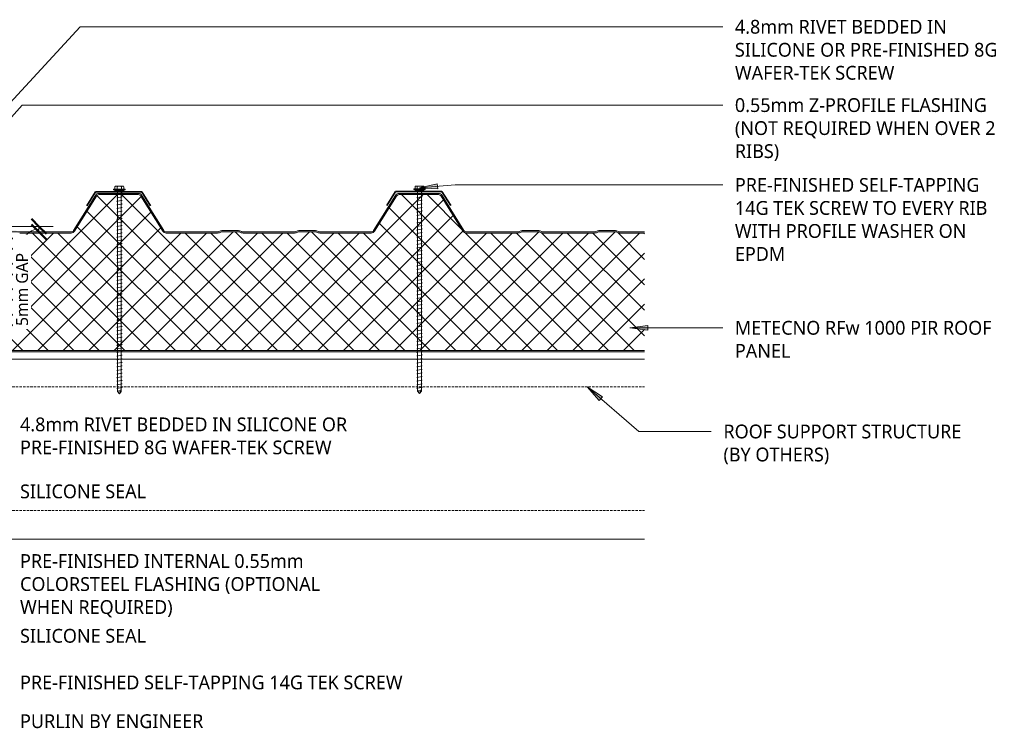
# Model space of a CAD drawing. Header units: millimetres. Extents: x -420 to 981, y 55 to 685.
# Tile 3 of 3: x 161 to 981, y 94 to 685. Entities that reach past the tile are written whole.
import ezdxf

# ---------------------------------------------------------------- set-up
doc = ezdxf.new("R2010")
doc.units = ezdxf.units.MM
doc.linetypes.add('Dash Short', pattern=[3, 2, -1])
for name, color, linetype, lineweight in [('A-ANNO-DIMS', 211, 'Continuous', 9), ('A-ANNO-DIMS-5', 211, 'Continuous', 9), ('A-DETL', 90, 'Continuous', 13), ('A-DETL-GENF', 92, 'Continuous', 13), ('G-ANNO-TEXT', 231, 'Continuous', 9)]:
    doc.layers.add(name, color=color, linetype=linetype, lineweight=lineweight)
doc.styles.add('Yu Gothic', font='Yu Gothic.ttf', dxfattribs={"height": 11.5})
doc.styles.add('Yu Gothic_1', font='Yu Gothic.ttf', dxfattribs={"height": 10})
doc.dimstyles.new('Diagonal_1', dxfattribs={"dimscale": 304.8, "dimtxt": 11.609035, "dimasz": 0.04101, "dimexe": 0.03937, "dimexo": 0.024606, "dimgap": 0.024606, "dimtad": 1, "dimdec": 0, "dimzin": 0, "dimdsep": 46, "dimtxsty": 'Yu Gothic_1', "dimblk1": 'OBLIQUE', "dimblk2": 'OBLIQUE', "dimsah": 1, "dimcen": 0.09, "dimazin": 0, "dimtfac": 1, "dimtdec": 4, "dimtix": 1, "dimtmove": 1, "dimatfit": 3, "dimfxl": 1, "dimtvp": 1, "dimtfill": 1, "dimtolj": 1, "dimtzin": 0, "dimarcsym": 2})

# ---------------------------------------------------------------- blocks, each defined once
blk = doc.blocks.new('Screw1 - Screw 6-4185320-06  BARGE CAPPING DETAIL5')
at = {"layer": 'A-DETL-GENF'}
blk.add_hatch(color=256, dxfattribs=at).paths.add_polyline_path([(3.67, 0), (3.67, 1), (-3.67, 1), (-3.67, 0)])
for p, q in [((4.79, 1.5), (-4.79, 1.5)), ((-4.79, 1.5), (-4.79, 1)), ((-3.67, 1), (-4.79, 1)), ((-3.67, 1.5), (-3.67, 3.47)), ((3.67, 1), (-3.67, 1)), ((-3.67, 1), (-3.67, 0)), ((-3.67, 0), (3.67, 0)), ((-2.76, 3.97), (2.76, 3.97)), ((-1.85, 1.5), (-1.85, 3.47)), ((-1.6, 0), (-1.6, -167.16)), ((1.6, -167.16), (1.6, 0)), ((1.85, 1.5), (1.85, 3.47)), ((3.67, 1.5), (3.67, 3.47)), ((4.79, 1), (3.67, 1)), ((3.67, 0), (3.67, 1)), ((4.79, 1), (4.79, 1.5)), ((2.17, -1.91), (-2.17, -2.67)), ((-2.17, -2.67), (-1.6, -3)), ((2.17, -4.91), (-2.17, -5.67)), ((-2.17, -5.67), (-1.6, -6)), ((2.17, -7.91), (-2.17, -8.67)), ((1.6, -1.58), (2.17, -1.91)), ((1.6, -4.58), (2.17, -4.91)), ((1.6, -7.58), (2.17, -7.91)), ((-2.17, -8.67), (-1.6, -9)), ((2.17, -10.91), (-2.17, -11.67)), ((-2.17, -11.67), (-1.6, -12)), ((2.17, -13.91), (-2.17, -14.67)), ((-2.17, -14.67), (-1.6, -15)), ((1.6, -10.58), (2.17, -10.91)), ((1.6, -13.58), (2.17, -13.91)), ((2.17, -16.91), (-2.17, -17.67)), ((-2.17, -17.67), (-1.6, -18)), ((2.17, -19.91), (-2.17, -20.67)), ((-2.17, -20.67), (-1.6, -21)), ((2.17, -22.91), (-2.17, -23.67)), ((-2.17, -23.67), (-1.6, -24)), ((1.6, -16.58), (2.17, -16.91)), ((1.6, -19.58), (2.17, -19.91)), ((1.6, -22.58), (2.17, -22.91)), ((2.17, -25.91), (-2.17, -26.67)), ((-2.17, -26.67), (-1.6, -27)), ((2.17, -28.91), (-2.17, -29.67)), ((-2.17, -29.67), (-1.6, -30)), ((2.17, -31.91), (-2.17, -32.67)), ((-2.17, -32.67), (-1.6, -33)), ((1.6, -25.58), (2.17, -25.91)), ((1.6, -28.58), (2.17, -28.91)), ((1.6, -31.58), (2.17, -31.91)), ((2.17, -34.91), (-2.17, -35.67)), ((-2.17, -35.67), (-1.6, -36)), ((2.17, -37.91), (-2.17, -38.67)), ((-2.17, -38.67), (-1.6, -39)), ((2.17, -40.91), (-2.17, -41.67)), ((1.6, -34.58), (2.17, -34.91)), ((1.6, -37.58), (2.17, -37.91)), ((1.6, -40.58), (2.17, -40.91)), ((-2.17, -41.67), (-1.6, -42)), ((2.17, -43.91), (-2.17, -44.67)), ((-2.17, -44.67), (-1.6, -45)), ((2.17, -46.91), (-2.17, -47.67)), ((-2.17, -47.67), (-1.6, -48)), ((1.6, -43.58), (2.17, -43.91)), ((1.6, -46.58), (2.17, -46.91)), ((2.17, -49.91), (-2.17, -50.67)), ((-2.17, -50.67), (-1.6, -51)), ((2.17, -52.91), (-2.17, -53.67)), ((-2.17, -53.67), (-1.6, -54)), ((2.17, -55.91), (-2.17, -56.67)), ((-2.17, -56.67), (-1.6, -57)), ((1.6, -49.58), (2.17, -49.91)), ((1.6, -52.58), (2.17, -52.91)), ((1.6, -55.58), (2.17, -55.91)), ((2.17, -58.91), (-2.17, -59.67)), ((-2.17, -59.67), (-1.6, -60)), ((2.17, -61.91), (-2.17, -62.67)), ((-2.17, -62.67), (-1.6, -63)), ((2.17, -64.91), (-2.17, -65.67)), ((1.6, -58.58), (2.17, -58.91)), ((1.6, -61.58), (2.17, -61.91)), ((1.6, -64.58), (2.17, -64.91)), ((-2.17, -65.67), (-1.6, -66)), ((2.17, -67.91), (-2.17, -68.67)), ((-2.17, -68.67), (-1.6, -69)), ((2.17, -70.91), (-2.17, -71.67)), ((-2.17, -71.67), (-1.6, -72)), ((1.6, -67.58), (2.17, -67.91)), ((1.6, -70.58), (2.17, -70.91)), ((1.6, -73.58), (2.17, -73.91)), ((2.17, -73.91), (-2.17, -74.67)), ((-2.17, -74.67), (-1.6, -75)), ((2.17, -76.91), (-2.17, -77.67)), ((-2.17, -77.67), (-1.6, -78)), ((2.17, -79.91), (-2.17, -80.67)), ((-2.17, -80.67), (-1.6, -81)), ((1.6, -76.58), (2.17, -76.91)), ((1.6, -79.58), (2.17, -79.91)), ((2.17, -82.91), (-2.17, -83.67)), ((-2.17, -83.67), (-1.6, -84)), ((2.17, -85.91), (-2.17, -86.67)), ((-2.17, -86.67), (-1.6, -87)), ((2.17, -88.91), (-2.17, -89.67)), ((-2.17, -89.67), (-1.6, -90)), ((1.6, -82.58), (2.17, -82.91)), ((1.6, -85.58), (2.17, -85.91)), ((1.6, -88.58), (2.17, -88.91)), ((2.17, -91.91), (-2.17, -92.67)), ((-2.17, -92.67), (-1.6, -93)), ((2.17, -94.91), (-2.17, -95.67)), ((-2.17, -95.67), (-1.6, -96)), ((2.17, -97.91), (-2.17, -98.67)), ((1.6, -91.58), (2.17, -91.91)), ((1.6, -94.58), (2.17, -94.91)), ((1.6, -97.58), (2.17, -97.91)), ((-2.17, -98.67), (-1.6, -99)), ((2.17, -100.91), (-2.17, -101.67)), ((-2.17, -101.67), (-1.6, -102)), ((2.17, -103.91), (-2.17, -104.67)), ((-2.17, -104.67), (-1.6, -105)), ((1.6, -100.58), (2.17, -100.91)), ((1.6, -103.58), (2.17, -103.91)), ((1.6, -106.58), (2.17, -106.91)), ((2.17, -106.91), (-2.17, -107.67)), ((-2.17, -107.67), (-1.6, -108)), ((2.17, -109.91), (-2.17, -110.67)), ((-2.17, -110.67), (-1.6, -111)), ((2.17, -112.91), (-2.17, -113.67)), ((-2.17, -113.67), (-1.6, -114)), ((1.6, -109.58), (2.17, -109.91)), ((1.6, -112.58), (2.17, -112.91)), ((2.17, -115.91), (-2.17, -116.67)), ((-2.17, -116.67), (-1.6, -117)), ((2.17, -118.91), (-2.17, -119.67)), ((-2.17, -119.67), (-1.6, -120)), ((2.17, -121.91), (-2.17, -122.67)), ((-2.17, -122.67), (-1.6, -123)), ((1.6, -115.58), (2.17, -115.91)), ((1.6, -118.58), (2.17, -118.91)), ((1.6, -121.58), (2.17, -121.91)), ((2.17, -124.91), (-2.17, -125.67)), ((-2.17, -125.67), (-1.6, -126)), ((2.17, -127.91), (-2.17, -128.67)), ((-2.17, -128.67), (-1.6, -129)), ((2.17, -130.91), (-2.17, -131.67)), ((1.6, -124.58), (2.17, -124.91)), ((1.6, -127.58), (2.17, -127.91)), ((1.6, -130.58), (2.17, -130.91)), ((-2.17, -131.67), (-1.6, -132)), ((2.17, -133.91), (-2.17, -134.67)), ((-2.17, -134.67), (-1.6, -135)), ((2.17, -136.91), (-2.17, -137.67)), ((-2.17, -137.67), (-1.6, -138)), ((1.6, -133.58), (2.17, -133.91)), ((1.6, -136.58), (2.17, -136.91)), ((2.17, -139.91), (-2.17, -140.67)), ((-2.17, -140.67), (-1.6, -141)), ((2.17, -142.91), (-2.17, -143.67)), ((-2.17, -143.67), (-1.6, -144)), ((2.17, -145.91), (-2.17, -146.67)), ((-2.17, -146.67), (-1.6, -147)), ((1.6, -139.58), (2.17, -139.91)), ((1.6, -142.58), (2.17, -142.91)), ((1.6, -145.58), (2.17, -145.91)), ((2.17, -148.91), (-2.17, -149.67)), ((-2.17, -149.67), (-1.6, -150)), ((2.17, -151.91), (-2.17, -152.67)), ((-2.17, -152.67), (-1.6, -153)), ((2.17, -154.91), (-2.17, -155.67)), ((-2.17, -155.67), (-1.6, -156)), ((1.6, -148.58), (2.17, -148.91)), ((1.6, -151.58), (2.17, -151.91)), ((1.6, -154.58), (2.17, -154.91)), ((2.17, -157.91), (-2.17, -158.67)), ((-2.17, -158.67), (-1.6, -159)), ((2.17, -160.91), (-2.17, -161.67)), ((-2.17, -161.67), (-1.6, -162)), ((2.17, -163.91), (-2.17, -164.67)), ((1.6, -157.58), (2.17, -157.91)), ((1.6, -160.58), (2.17, -160.91)), ((1.6, -163.58), (2.17, -163.91)), ((-2.17, -164.67), (-1.6, -165)), ((-1.6, -167.16), (0, -169.07)), ((0, -169.07), (1.6, -165.11)), ((1.6, -167.16), (0, -169.07))]:
    blk.add_line(p, q, dxfattribs=at)
for centre, radius, start, end in [((-2.76, 2.9), 1.08, 32.38007, 147.61993), ((0, 0.31), 3.67, 59.72736, 120.27264), ((2.76, 2.9), 1.08, 32.38007, 147.61993), ((0.08, -169.79), 3.11, 74.30592, 122.49751)]:
    blk.add_arc(centre, radius, start, end, dxfattribs=at)
blk = doc.blocks.new('DIMBLOCK2-06  BARGE CAPPING DETAIL5')
at = {"layer": 'A-ANNO-DIMS-5', "lineweight": 50}
for p, q in [((176.81, 512.85), (170.56, 519.1)), ((176.81, 508.32), (170.56, 514.57)), ((176.81, 512.85), (183.06, 506.6)), ((176.81, 508.32), (183.06, 502.07))]:
    blk.add_line(p, q, dxfattribs=at)
at = {"layer": 'A-ANNO-DIMS-5'}
for p, q in [((176.81, 512.85), (142.94, 512.85)), ((176.81, 512.85), (176.81, 508.32)), ((176.81, 512.85), (188.81, 512.85)), ((176.81, 508.32), (147.2, 508.32)), ((176.81, 508.32), (188.81, 508.32))]:
    blk.add_line(p, q, dxfattribs=at)
blk.add_ellipse((176.81, 491.15), major_axis=(0, 19.44), ratio=0.824934, start_param=0, end_param=1.570796, dxfattribs=at)
at = {"layer": 'A-ANNO-DIMS-5', "color": 0, "insert": (157.77, 429.86), "char_height": 10, "width": 73.5467, "attachment_point": 1, "rotation": 90, "line_spacing_factor": 1.024327, "style": 'Yu Gothic_1', "bg_fill": 3, "box_fill_scale": 1.25, "bg_fill_color": 9, "bg_fill_true_color": 13158600, "bg_fill_transparency": 0}
blk.add_mtext('5mm GAP', dxfattribs=at)
blk = doc.blocks.new('_Oblique')
at = {"color": 0, "linetype": 'ByBlock', "lineweight": -2}
blk.add_line((-0.5, -0.5), (0.5, 0.5), dxfattribs=at)

msp = doc.modelspace()

# ---------------------------------------------------------------- hatches: boundary and pattern name
at = {"layer": 'A-DETL-GENF'}
h = msp.add_hatch(color=10, dxfattribs=at)
h.paths.add_polyline_path([(681.4, 408.32), (681.4, 409.32), (-134.48, 409.32), (-134.48, 408.32), (16.14, 408.32), (20.83, 408.4), (20.87, 408.32), (346.86, 408.32)])
h.paths.add_polyline_path([(203.62, 507.32), (204.47, 507.43), (205.27, 507.75), (205.96, 508.26), (206.5, 508.92), (224.74, 538.1), (225.15, 538.61), (225.68, 539), (226.29, 539.24), (226.94, 539.32), (259.62, 539.32), (260.27, 539.24), (260.88, 539), (261.41, 538.61), (261.82, 538.1), (280.06, 508.92), (280.6, 508.26), (281.3, 507.75), (282.09, 507.43), (282.94, 507.32), (325.7, 507.32), (326.46, 507.4), (327.19, 507.61), (328.97, 508.32), (343.59, 508.32), (345.37, 507.61), (346.1, 507.4), (346.86, 507.32), (389.7, 507.32), (390.46, 507.4), (391.19, 507.61), (392.97, 508.32), (407.59, 508.32), (409.37, 507.61), (410.1, 507.4), (410.86, 507.32), (453.62, 507.32), (454.47, 507.43), (455.27, 507.75), (455.96, 508.26), (456.5, 508.92), (474.74, 538.1), (475.15, 538.61), (475.68, 539), (476.29, 539.24), (476.94, 539.32), (509.62, 539.32), (510.27, 539.24), (510.88, 539), (511.41, 538.61), (511.82, 538.1), (530.06, 508.92), (530.6, 508.26), (531.3, 507.75), (532.09, 507.43), (532.94, 507.32), (575.7, 507.32), (576.46, 507.4), (577.19, 507.61), (578.97, 508.32), (593.59, 508.32), (595.37, 507.61), (596.1, 507.4), (596.86, 507.32), (639.7, 507.32), (640.46, 507.4), (641.19, 507.61), (642.97, 508.32), (657.59, 508.32), (659.37, 507.61), (660.1, 507.4), (660.86, 507.32), (681.4, 507.32), (681.4, 508.32), (660.29, 508.38), (659.37, 508.69), (657.77, 509.27), (657.2, 509.32), (642.79, 509.27), (642.25, 509.11), (640.27, 508.38), (639.7, 508.32), (596.29, 508.38), (595.37, 508.69), (593.77, 509.27), (593.2, 509.32), (578.79, 509.27), (578.25, 509.11), (576.27, 508.38), (575.7, 508.32), (532.94, 508.32), (532.34, 508.4), (531.78, 508.62), (531.29, 508.98), (530.91, 509.45), (512.67, 538.63), (512.1, 539.33), (511.36, 539.87), (510.52, 540.21), (509.62, 540.32), (476.94, 540.32), (476.04, 540.21), (475.2, 539.87), (474.47, 539.33), (473.89, 538.63), (455.65, 509.45), (455.27, 508.98), (454.78, 508.62), (454.22, 508.4), (453.62, 508.32), (410.29, 508.38), (409.37, 508.69), (407.77, 509.27), (407.2, 509.32), (392.79, 509.27), (392.25, 509.11), (390.27, 508.38), (389.7, 508.32), (346.29, 508.38), (345.37, 508.69), (343.77, 509.27), (343.2, 509.32), (328.79, 509.27), (328.25, 509.11), (326.27, 508.38), (325.7, 508.32), (282.94, 508.32), (282.34, 508.4), (281.78, 508.62), (281.29, 508.98), (280.91, 509.45), (262.67, 538.63), (262.1, 539.33), (261.36, 539.87), (260.52, 540.21), (259.62, 540.32), (226.94, 540.32), (226.04, 540.21), (225.2, 539.87), (224.46, 539.32), (223.89, 538.63), (205.65, 509.45), (205.27, 508.98), (204.78, 508.62), (204.22, 508.4), (203.62, 508.32), (160.29, 508.38), (159.37, 508.69), (157.77, 509.27), (157.2, 509.32), (142.79, 509.27), (142.25, 509.11), (140.27, 508.38), (139.7, 508.32), (96.29, 508.38), (95.37, 508.69), (93.77, 509.27), (93.2, 509.32), (78.79, 509.27), (78.25, 509.11), (76.27, 508.38), (75.7, 508.32), (32.94, 508.32), (32.34, 508.4), (31.78, 508.62), (31.29, 508.98), (30.91, 509.45), (12.67, 538.63), (12.1, 539.33), (11.36, 539.87), (10.52, 540.21), (9.62, 540.32), (-23.06, 540.32), (-23.96, 540.21), (-24.8, 539.87), (-25.54, 539.32), (-26.11, 538.63), (-44.35, 509.45), (-44.73, 508.98), (-45.22, 508.62), (-45.78, 508.4), (-46.38, 508.32), (-89.71, 508.38), (-90.63, 508.69), (-92.23, 509.27), (-92.8, 509.32), (-107.21, 509.27), (-107.75, 509.11), (-109.73, 508.38), (-110.3, 508.32), (-134.48, 508.32), (-134.48, 507.32), (-110.3, 507.32), (-109.42, 507.43), (-108.81, 507.61), (-107.03, 508.32), (-92.41, 508.32), (-90.63, 507.61), (-89.9, 507.4), (-89.14, 507.32), (-46.38, 507.32), (-45.53, 507.43), (-44.73, 507.75), (-44.04, 508.26), (-43.5, 508.92), (-25.26, 538.1), (-24.85, 538.61), (-24.32, 539), (-23.71, 539.24), (-23.06, 539.32), (9.62, 539.32), (10.27, 539.24), (10.88, 539), (11.41, 538.61), (11.82, 538.1), (30.06, 508.92), (30.6, 508.26), (31.3, 507.75), (32.09, 507.43), (32.94, 507.32), (75.7, 507.32), (76.46, 507.4), (77.19, 507.61), (78.97, 508.32), (93.59, 508.32), (95.37, 507.61), (96.1, 507.4), (96.86, 507.32), (139.7, 507.32), (140.46, 507.4), (141.19, 507.61), (142.97, 508.32), (157.59, 508.32), (159.37, 507.61), (160.1, 507.4), (160.86, 507.32), (178.27, 507.32)])
h = msp.add_hatch(dxfattribs=at)
h.set_pattern_fill('FP_1', color=253, style=0, pattern_type=2)
h.set_pattern_definition([(45, (0, 0), (-10.6066, 10.6066), []), (135, (0, 0), (-10.6066, -10.6066), [])])
h.paths.add_polyline_path([(681.4, 409.32), (681.4, 507.32), (660.86, 507.32), (660.1, 507.4), (659.37, 507.61), (657.59, 508.32), (642.97, 508.32), (641.19, 507.61), (640.46, 507.4), (639.7, 507.32), (596.86, 507.32), (596.1, 507.4), (595.37, 507.61), (593.59, 508.32), (578.97, 508.32), (577.19, 507.61), (576.46, 507.4), (575.7, 507.32), (532.94, 507.32), (532.09, 507.43), (531.3, 507.75), (530.6, 508.26), (530.06, 508.92), (511.82, 538.1), (511.41, 538.61), (510.88, 539), (510.27, 539.24), (509.62, 539.32), (476.94, 539.32), (476.29, 539.24), (475.68, 539), (475.15, 538.61), (474.74, 538.1), (456.5, 508.92), (455.96, 508.26), (455.27, 507.75), (454.47, 507.43), (453.62, 507.32), (410.86, 507.32), (410.1, 507.4), (409.37, 507.61), (407.59, 508.32), (392.97, 508.32), (390.99, 507.55), (390.46, 507.4), (389.7, 507.32), (346.86, 507.32), (346.1, 507.4), (345.37, 507.61), (343.59, 508.32), (328.97, 508.32), (327.19, 507.61), (326.46, 507.4), (325.7, 507.32), (282.94, 507.32), (282.09, 507.43), (281.3, 507.75), (280.6, 508.26), (280.06, 508.92), (261.82, 538.1), (261.41, 538.61), (260.88, 539), (260.27, 539.24), (259.62, 539.32), (226.94, 539.32), (226.29, 539.24), (225.68, 539), (225.15, 538.61), (224.74, 538.1), (206.5, 508.92), (205.96, 508.26), (205.27, 507.75), (204.47, 507.43), (203.62, 507.32), (160.86, 507.32), (160.1, 507.4), (159.37, 507.61), (157.59, 508.32), (142.97, 508.32), (141.19, 507.61), (140.46, 507.4), (139.7, 507.32), (96.86, 507.32), (96.1, 507.4), (95.37, 507.61), (93.59, 508.32), (78.97, 508.32), (77.19, 507.61), (76.46, 507.4), (75.7, 507.32), (32.94, 507.32), (32.09, 507.43), (31.3, 507.75), (30.6, 508.26), (30.06, 508.92), (11.82, 538.1), (11.41, 538.61), (10.88, 539), (10.27, 539.24), (9.62, 539.32), (-23.06, 539.32), (-23.71, 539.24), (-24.32, 539), (-24.85, 538.61), (-25.26, 538.1), (-43.5, 508.92), (-44.04, 508.26), (-44.73, 507.75), (-45.53, 507.43), (-46.38, 507.32), (-89.14, 507.32), (-89.9, 507.4), (-90.63, 507.61), (-92.41, 508.32), (-107.03, 508.32), (-108.81, 507.61), (-109.54, 507.4), (-110.3, 507.32), (-134.48, 507.32), (-134.48, 409.32), (220.81, 409.32)])
at = {"layer": 'G-ANNO-TEXT'}
for points in [[(493.93, 545.07), (509.04, 544.3), (508.72, 548.23)], [(668.97, 428.31), (683.97, 426.34), (683.97, 430.29)], [(633.5, 379.08), (643.58, 367.8), (646.16, 370.79)]]:
    msp.add_hatch(color=7, dxfattribs=at).paths.add_polyline_path(points)

# ---------------------------------------------------------------- linework, layer by layer
at = {"layer": 'A-DETL', "lineweight": 35}
for p, q in [((223.94, 541.72), (216.67, 530.08)), ((223.94, 541.72), (262.62, 541.72)), ((262.62, 541.72), (269.9, 530.08)), ((473.89, 541.85), (466.61, 530.21)), ((473.89, 541.85), (512.56, 541.85)), ((512.56, 541.85), (519.84, 530.21))]:
    msp.add_line(p, q, dxfattribs=at)
at = {"layer": 'A-DETL'}
for p, q in [((223.89, 538.63), (205.65, 509.45)), ((224.74, 538.1), (206.5, 508.92)), ((259.62, 540.32), (226.94, 540.32)), ((259.62, 539.32), (226.94, 539.32)), ((280.06, 508.92), (261.82, 538.1)), ((280.91, 509.45), (262.67, 538.63)), ((473.89, 538.63), (455.65, 509.45)), ((474.74, 538.1), (456.5, 508.92)), ((509.62, 540.32), (476.94, 540.32)), ((509.62, 539.32), (476.94, 539.32)), ((530.06, 508.92), (511.82, 538.1)), ((530.91, 509.45), (512.67, 538.63)), ((328.25, 509.11), (326.82, 508.54)), ((343.2, 509.32), (329.36, 509.32)), ((345.75, 508.54), (344.32, 509.11)), ((392.25, 509.11), (390.82, 508.54)), ((407.2, 509.32), (393.36, 509.32)), ((409.75, 508.54), (408.32, 509.11)), ((578.25, 509.11), (576.82, 508.54)), ((593.2, 509.32), (579.36, 509.32)), ((595.75, 508.54), (594.32, 509.11)), ((642.25, 509.11), (640.82, 508.54)), ((657.2, 509.32), (643.36, 509.32)), ((659.75, 508.54), (658.32, 509.11)), ((203.62, 508.32), (160.86, 508.32)), ((203.62, 507.32), (160.86, 507.32)), ((325.7, 508.32), (282.94, 508.32)), ((325.7, 507.32), (282.94, 507.32)), ((328.97, 508.32), (327.19, 507.61)), ((343.59, 508.32), (328.97, 508.32)), ((345.37, 507.61), (343.59, 508.32)), ((389.7, 508.32), (346.86, 508.32)), ((389.7, 507.32), (346.86, 507.32)), ((392.97, 508.32), (391.19, 507.61)), ((407.59, 508.32), (392.97, 508.32)), ((409.37, 507.61), (407.59, 508.32)), ((453.62, 508.32), (410.86, 508.32)), ((453.62, 507.32), (410.86, 507.32)), ((575.7, 508.32), (532.94, 508.32)), ((575.7, 507.32), (532.94, 507.32)), ((578.97, 508.32), (577.19, 507.61)), ((593.59, 508.32), (578.97, 508.32)), ((595.37, 507.61), (593.59, 508.32)), ((639.7, 508.32), (596.86, 508.32)), ((639.7, 507.32), (596.86, 507.32)), ((642.97, 508.32), (641.19, 507.61)), ((657.59, 508.32), (642.97, 508.32)), ((659.37, 507.61), (657.59, 508.32)), ((681.4, 508.32), (660.86, 508.32)), ((681.4, 507.32), (660.86, 507.32)), ((-134.48, 409.32), (681.4, 409.32)), ((20.83, 408.32), (681.4, 408.32)), ((40.71, 402.12), (681.4, 402.12)), ((43.71, 252.12), (681.4, 252.12))]:
    msp.add_line(p, q, dxfattribs=at)
at = {"layer": 'A-DETL', "linetype": 'Dash Short'}
for p, q in [((43.71, 379.09), (681.4, 379.09)), ((43.71, 275.9), (681.4, 275.9))]:
    msp.add_line(p, q, dxfattribs=at)
at = {"layer": 'A-DETL'}
for centre, radius, start, end in [((226.94, 536.72), 3.6, 90, 147.99462), ((226.94, 536.72), 2.6, 90, 147.99462), ((259.62, 536.72), 3.6, 32.00538, 90), ((259.62, 536.72), 2.6, 32.00538, 90), ((476.94, 536.72), 3.6, 90, 147.99462), ((476.94, 536.72), 2.6, 90, 147.99462), ((509.62, 536.72), 3.6, 32.00538, 90), ((509.62, 536.72), 2.6, 32.00538, 90), ((203.62, 510.72), 2.4, 270, 327.99462), ((203.62, 510.72), 3.4, 270, 327.99462), ((282.94, 510.72), 3.4, 212.00538, 270), ((282.94, 510.72), 2.4, 212.00538, 270), ((325.7, 511.32), 3, 270, 291.80141), ((329.36, 506.32), 3, 90, 111.80141), ((343.2, 506.32), 3, 68.19859, 90), ((346.86, 511.32), 3, 248.19859, 270), ((389.7, 511.32), 3, 270, 291.80141), ((393.36, 506.32), 3, 90, 111.80141), ((407.2, 506.32), 3, 68.19859, 90), ((410.86, 511.32), 3, 248.19859, 270), ((453.62, 510.72), 2.4, 270, 327.99462), ((453.62, 510.72), 3.4, 270, 327.99462), ((532.94, 510.72), 3.4, 212.00538, 270), ((532.94, 510.72), 2.4, 212.00538, 270), ((575.7, 511.32), 3, 270, 291.80141), ((579.36, 506.32), 3, 90, 111.80141), ((593.2, 506.32), 3, 68.19859, 90), ((596.86, 511.32), 3, 248.19859, 270), ((639.7, 511.32), 3, 270, 291.80141), ((643.36, 506.32), 3, 90, 111.80141), ((657.2, 506.32), 3, 68.19859, 90), ((660.86, 511.32), 3, 248.19859, 270), ((325.7, 511.32), 4, 270, 291.80141), ((346.86, 511.32), 4, 248.19859, 270), ((389.7, 511.32), 4, 270, 291.80141), ((410.86, 511.32), 4, 248.19859, 270), ((575.7, 511.32), 4, 270, 291.80141), ((596.86, 511.32), 4, 248.19859, 270), ((639.7, 511.32), 4, 270, 291.80141), ((660.86, 511.32), 4, 248.19859, 270)]:
    msp.add_arc(centre, radius, start, end, dxfattribs=at)
at = {"layer": 'G-ANNO-TEXT', "color": 7}
for p, q in [((91.77, 549.84), (211.35, 679.27)), ((211.35, 679.27), (746.43, 679.27)), ((101.18, 545.45), (163.04, 613.98)), ((163.04, 613.98), (746.43, 613.98)), ((508.72, 548.23), (493.93, 545.07)), ((493.93, 545.07), (523.45, 547.42)), ((493.93, 545.07), (509.04, 544.3)), ((509.04, 544.3), (508.72, 548.23)), ((523.45, 547.42), (746.43, 547.42)), ((683.97, 430.29), (668.97, 428.31)), ((668.97, 428.31), (683.97, 426.34)), ((668.97, 428.31), (746.43, 428.31)), ((683.97, 426.34), (683.97, 430.29)), ((633.5, 379.08), (643.58, 367.8)), ((646.16, 370.79), (633.5, 379.08)), ((633.5, 379.08), (676.63, 341.95)), ((643.58, 367.8), (646.16, 370.79)), ((676.63, 341.95), (736.89, 341.88))]:
    msp.add_line(p, q, dxfattribs=at)

# ---------------------------------------------------------------- block references
at = {"layer": 'A-DETL-GENF'}
for p in [(243.91, 542.42), (493.85, 542.55)]:
    msp.add_blockref('Screw1 - Screw 6-4185320-06  BARGE CAPPING DETAIL5', p, dxfattribs=at)

# ---------------------------------------------------------------- texts
at = {"layer": 'G-ANNO-TEXT', "color": 7, "char_height": 11.5, "attachment_point": 1, "style": 'Yu Gothic', "bg_fill": 3, "box_fill_scale": 1.25, "bg_fill_color": 9, "bg_fill_true_color": 13158600, "bg_fill_transparency": 0}
for s, insert, width in [('4.8mm RIVET BEDDED IN ', (756.59, 685.02), 222.8691), ('SILICONE OR PRE-FINISHED 8G ', (756.59, 665.84), 280.1898), ('WAFER-TEK SCREW', (756.59, 646.66), 174.367), ('0.55mm Z-PROFILE FLASHING ', (756.59, 619.73), 266.5611), ('(NOT REQUIRED WHEN OVER 2 ', (756.59, 600.55), 276.1813), ('PRE-FINISHED SELF-TAPPING ', (756.59, 553.17), 269.367), ('14G TEK SCREW TO EVERY RIB ', (756.59, 533.99), 274.578), ('WITH PROFILE WASHER ON ', (756.59, 514.81), 246.5189), ('EPDM', (756.59, 495.63), 53.3122), ('METECNO RFw 1000 PIR ROOF ', (756.59, 434.06), 270.1687), ('PANEL', (756.59, 414.88), 59.3249), ('4.8mm RIVET BEDDED IN SILICONE OR ', (161.15, 353.54), 341.5189), ('ROOF SUPPORT STRUCTURE ', (747.05, 347.63), 255.7383), ('PRE-FINISHED 8G WAFER-TEK SCREW', (161.15, 334.36), 335.9071), ('(BY OTHERS)', (747.05, 328.44), 115.443), ('SILICONE SEAL ', (161.15, 297.69), 138.2911), ('PRE-FINISHED INTERNAL 0.55mm ', (161.15, 239.63), 299.0294), ('COLORSTEEL FLASHING (OPTIONAL ', (161.15, 220.44), 321.0758), ('SILICONE SEAL', (161.15, 177.29), 133.0801), ('PRE-FINISHED SELF-TAPPING 14G TEK SCREW', (161.15, 138.43), 411.6665), ('PURLIN BY ENGINEER', (161.15, 106.12), 192.8058)]:
    msp.add_mtext(s, dxfattribs=dict(at, insert=insert, width=width))

# ---------------------------------------------------------------- next in the draw order: texts
for s, insert, width in [('RIBS)', (756.59, 581.36), 47.7004), ('WHEN REQUIRED)', (161.15, 201.26), 159.135)]:
    msp.add_mtext(s, dxfattribs=dict(at, insert=insert, width=width))

# ---------------------------------------------------------------- next in the draw order: dimensions: what is measured, and where the dimension line sits
at = {"layer": 'A-ANNO-DIMS'}
dim = msp.add_linear_dim(base=(176.81, 508.32), p1=(135.44, 512.85), p2=(139.7, 508.32), angle=90, text='5mm GAP', dimstyle='Diagonal_1', override={"dimpost": '<>', "dimfxl": 6.217665}, dxfattribs=at)
dim.commit()
dim.dimension.update_dxf_attribs({"geometry": 'DIMBLOCK2-06  BARGE CAPPING DETAIL5', "text_midpoint": (164.44, 466.63), "dimtype": 160, "text_rotation": 90})

doc.saveas('drawing.dxf')
